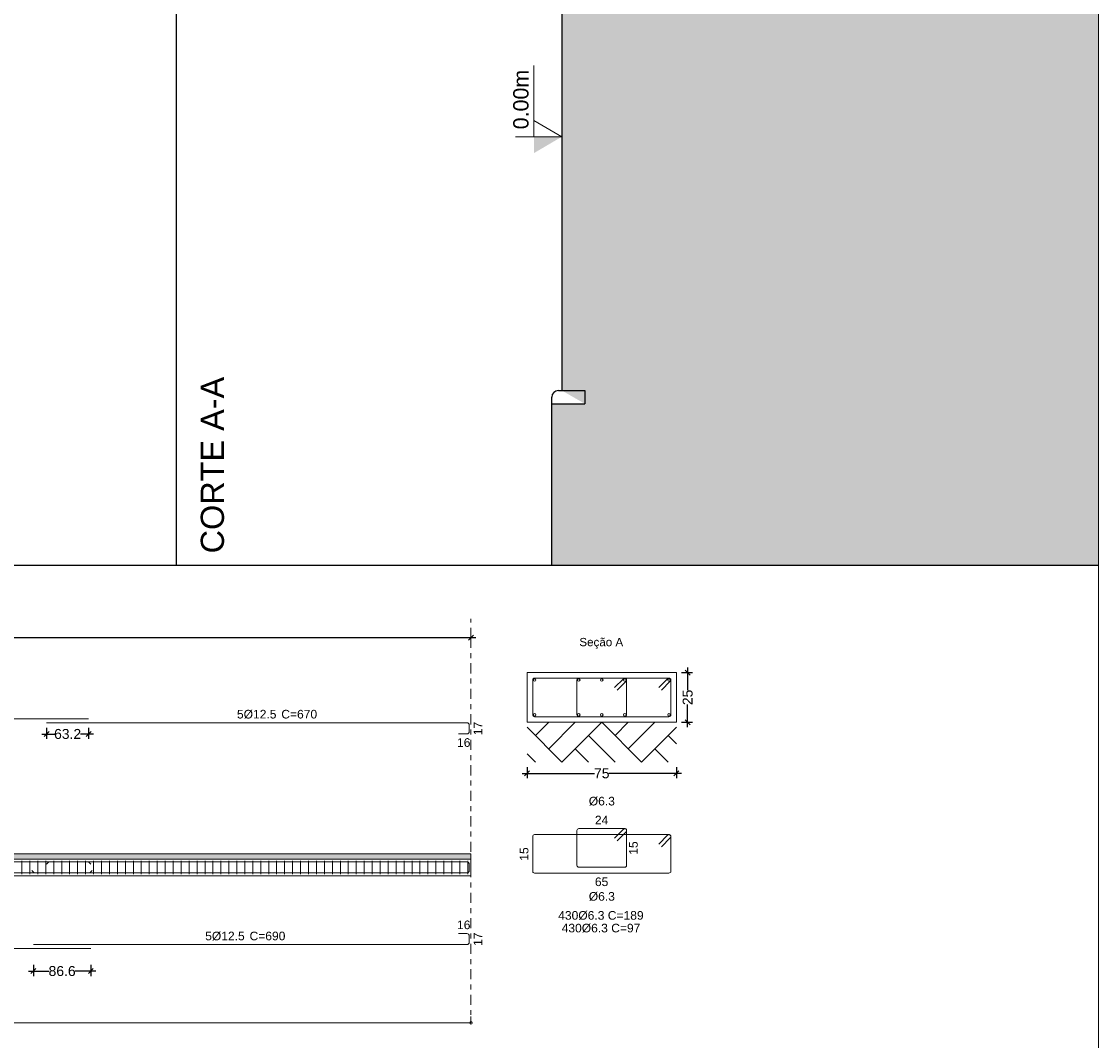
# Model space of a CAD drawing. Header units: millimetres. Extents: x 83 to 471, y -739 to 93.
# Tile 15 of 179: x 173 to 195, y -721 to -701. Entities that reach past the tile are written whole.
import ezdxf

# ---------------------------------------------------------------- set-up
doc = ezdxf.new("R2010")
doc.units = ezdxf.units.MM
doc.linetypes.add('CYPE_RAYAPUNTO', pattern=[0.4125, 0.2025, -0.105, 0, -0.105])
for name, color, linetype, lineweight in [('.', 7, 'Continuous', 5), ('ARM_LONGITUDINAL_Ø12_5', 7, 'Continuous', 9), ('ARM_TRANSVERSAL_Ø6_3', 7, 'Continuous', 9), ('CORTE - RAMPA', 7, 'Continuous', 0), ('COTAS', 250, 'Continuous', 5), ('ELE_CONT_MUROS_SOBRE_VAO', 7, 'Continuous', 0), ('ELE_CONT_VIG_CONCRETO', 7, 'Continuous', 9), ('ELE_COT_COT_ANCORAGENS', 7, 'Continuous', 9), ('ELE_COT_COT_ARM', 7, 'Continuous', 9), ('ELE_COT_COT_EST', 7, 'Continuous', 9), ('ELE_COT_COT_LIN_APOIOS', 7, 'CYPE_RAYAPUNTO', 9), ('ELE_REF_COT_LIN_AUX_COTA', 7, 'CYPE_RAYAPUNTO', 9), ('L1', 7, 'Continuous', 9), ('PECA_COMPLETA', 7, 'Continuous', 0), ('POR_ARM_LONG_ARM_TEXTOS', 7, 'Continuous', 9), ('POR_ARM_LONG_TXT_COMP', 7, 'Continuous', 9), ('SAP_DIMENSION_Y_ARM', 7, 'Continuous', 0), ('SEC_CONT_TERRENO_CORTE', 7, 'Continuous', 0), ('SEC_CONT_VIG_CONCRETO_CORTE', 7, 'Continuous', 9), ('SEC_COTAS_SEC_DIM_VIGA', 7, 'Continuous', 9), ('SEC_COTAS_TEXTOS_DETALHE_ESTRIBOS', 7, 'Continuous', 9), ('SEC_REF_TXT_NOMES', 7, 'Continuous', 9), ('SEC_REF_TXT_POSICOES_ARM_ESTRIBOS', 7, 'Continuous', 9)]:
    doc.layers.add(name, color=color, linetype=linetype, lineweight=lineweight)
doc.styles.add('Arial', font='arial.ttf')
doc.dimstyles.new('cype_oblique', dxfattribs={"dimtxt": 0.2, "dimasz": 0.1, "dimexe": 0.1, "dimexo": 0.1, "dimgap": 0, "dimtad": 0, "dimdec": 0, "dimlfac": 30, "dimzin": 0, "dimdsep": 46, "dimtxsty": 'Arial', "dimblk1": 'OBLIQUE', "dimblk2": 'OBLIQUE', "dimsah": 1, "dimcen": 0.09, "dimdle": 0.1, "dimadec": 0, "dimazin": 0, "dimtfac": 1, "dimtdec": 0, "dimtofl": 0, "dimtmove": 2, "dimatfit": 3, "dimfxl": 1, "dimtolj": 1, "dimtzin": 0, "dimarcsym": 0})

# ---------------------------------------------------------------- blocks, each defined once
blk = doc.blocks.new('CORTEA-A')
at = {"layer": '.', "true_color": 0x939598}
h = blk.add_hatch(dxfattribs=at)
h.set_pattern_fill('EARTH', color=252, scale=0.1333)
h.paths.add_polyline_path([(18.528, 61.143), (18.528, 0), (7.542, 0), (7.542, 3.243), (8.208, 3.243), (7.742, 3.51), (7.742, 13.708), (8.208, 13.708), (8.208, 13.975), (9.408, 15.018), (9.408, 17.86), (9.408, 17.86), (9.408, 18.927), (9.408, 18.927), (12.542, 22.127), (12.542, 24.375), (12.608, 24.375), (12.608, 25.842), (12.542, 25.842), (10.542, 27.908), (10.542, 32.442), (11.408, 32.442), (11.408, 32.376), (11.875, 32.375), (11.875, 33.176), (11.408, 33.176), (11.408, 32.909), (10.542, 32.909), (10.542, 42.309), (11.408, 42.309), (11.408, 42.242), (11.875, 42.242), (11.875, 43.042), (11.408, 43.042), (11.408, 42.775), (10.542, 42.775), (10.542, 56.66), (11.008, 60.631), (11.008, 61.143), (18.528, 61.143)], is_closed=False)
h.paths.add_polyline_path([(10.225, 31.947), (10.991, 31.947), (10.991, 31.354), (10.225, 31.354)])
h.paths.add_polyline_path([(9.072, 17.183), (9.408, 17.183), (9.408, 16.59), (9.072, 16.59)])
h.paths.add_polyline_path([(10.857, 27.751), (11.626, 27.751), (11.626, 27.158), (10.857, 27.158)])
h.paths.add_polyline_path([(12.078, 26.965), (12.644, 26.965), (12.644, 26.371), (12.078, 26.371)], flags=16)
h.paths.add_polyline_path([(10.542, 44.179), (10.991, 44.179), (10.991, 43.586), (10.542, 43.586)], flags=16)
h.paths.add_polyline_path([(12.635, 34.284), (12.635, 40.867), (13.951, 40.867), (13.951, 34.284)], flags=16)
h.paths.add_polyline_path([(12.635, 18.33), (12.635, 24.912), (13.951, 24.912), (13.951, 18.33)], flags=16)
h.paths.add_polyline_path([(10.624, 34.314), (11.193, 34.314), (11.193, 33.722), (10.624, 33.722)], flags=16)
h.paths.add_polyline_path([(10.624, 41.645), (11.193, 41.645), (11.193, 41.053), (10.624, 41.053)], flags=16)
h.paths.add_polyline_path([(14.637, 18.288), (14.637, 24.954), (16.424, 24.954), (16.424, 18.288)], flags=16)
at = {"layer": 'COTAS'}
h = blk.add_hatch(color=256, dxfattribs=at)
h.dxf.hatch_style = 1
h.paths.add_polyline_path([(7.185, 8.282), (7.742, 8.609), (7.185, 8.609), (7.185, 8.282)])
for p, q in [((0, 0), (0, 61.143)), ((7.742, 13.708), (7.742, 3.51)), ((7.68, 3.51), (8.208, 3.51)), ((8.208, 3.51), (8.208, 3.243)), ((7.542, 0), (7.542, 3.372)), ((7.542, 3.243), (8.208, 3.243))]:
    blk.add_line(p, q)
blk.add_arc((7.68, 3.372), 0.138, 90, 180)
for p, q in [((7.185, 8.609), (7.185, 10.046)), ((7.742, 8.609), (7.185, 8.936)), ((7.185, 8.936), (7.185, 8.609)), ((7.742, 8.609), (6.813, 8.609))]:
    blk.add_line(p, q, dxfattribs=at)
at = {"layer": 'CORTE - RAMPA', "style": 'Arial'}
blk.add_text('0.00m', height=0.308, rotation=90, dxfattribs=at).set_placement((7.075, 8.76))
at = {"layer": 'SAP_DIMENSION_Y_ARM', "lineweight": 9, "style": 'Arial'}
blk.add_text('CORTE A-A ', height=0.4667, rotation=90, dxfattribs=at).set_placement((0.955, 0.235))
blk = doc.blocks.new('_OBLIQUE')
at = {"color": 0, "linetype": 'ByBlock', "lineweight": -2}
blk.add_line((-0.5, -0.5), (0.5, 0.5), dxfattribs=at)
blk = doc.blocks.new('*D5234')
at = {"layer": 'Defpoints', "color": 0}
for p in [(69.897, 1.844), (72.897, 1.844), (72.897, 1.617)]:
    blk.add_point(p, dxfattribs=at)
at = {"layer": 'SEC_COTAS_SEC_DIM_VIGA', "color": 0, "lineweight": -2}
for p, q in [((69.897, 1.744), (69.897, 1.517)), ((72.897, 1.744), (72.897, 1.517)), ((69.797, 1.617), (71.254, 1.617)), ((72.997, 1.617), (71.54, 1.617))]:
    blk.add_line(p, q, dxfattribs=at)
at = {"layer": 'SEC_COTAS_SEC_DIM_VIGA', "color": 0, "linetype": 'ByBlock', "lineweight": -2, "xscale": 0.1, "yscale": 0.1, "zscale": 0.1, "rotation": 180}
blk.add_blockref('_OBLIQUE', (69.897, 1.617), dxfattribs=at)
at = {"layer": 'SEC_COTAS_SEC_DIM_VIGA', "color": 0, "linetype": 'ByBlock', "lineweight": -2, "xscale": 0.1, "yscale": 0.1, "zscale": 0.1}
blk.add_blockref('_OBLIQUE', (72.897, 1.617), dxfattribs=at)
at = {"layer": 'SEC_COTAS_SEC_DIM_VIGA', "color": 0, "insert": (71.397, 1.617), "char_height": 0.2, "attachment_point": 5, "style": 'Arial'}
blk.add_mtext('\\A1;75', dxfattribs=at)
blk = doc.blocks.new('*D5235')
at = {"layer": 'Defpoints', "color": 0}
for p in [(72.897, 3.644), (73.123, 3.644), (72.897, 2.644)]:
    blk.add_point(p, dxfattribs=at)
at = {"layer": 'SEC_COTAS_SEC_DIM_VIGA', "color": 0, "lineweight": -2}
for p, q in [((73.123, 3.744), (73.123, 3.289)), ((72.997, 3.644), (73.223, 3.644)), ((73.123, 2.544), (73.123, 2.998)), ((72.997, 2.644), (73.223, 2.644))]:
    blk.add_line(p, q, dxfattribs=at)
at = {"layer": 'SEC_COTAS_SEC_DIM_VIGA', "color": 0, "linetype": 'ByBlock', "lineweight": -2, "xscale": 0.1, "yscale": 0.1, "zscale": 0.1}
for p, rotation in [((73.123, 3.644), 90), ((73.123, 2.644), 270)]:
    blk.add_blockref('_OBLIQUE', p, dxfattribs=dict(at, rotation=rotation))
at = {"layer": 'SEC_COTAS_SEC_DIM_VIGA', "color": 0, "insert": (73.123, 3.144), "char_height": 0.2, "attachment_point": 5, "rotation": 90, "style": 'Arial'}
blk.add_mtext('\\A1;25', dxfattribs=at)
blk = doc.blocks.new('*D5236')
at = {"layer": 'Defpoints', "color": 0}
for p in [(0, 4.342), (0, 4.342), (68.768, 4.342)]:
    blk.add_point(p, dxfattribs=at)
at = {"layer": 'L1', "color": 0, "lineweight": -2}
for p, q in [((-0.1, 4.342), (33.969, 4.342)), ((0, 4.342), (0, 4.342)), ((68.868, 4.342), (34.799, 4.342)), ((68.768, 4.342), (68.768, 4.342))]:
    blk.add_line(p, q, dxfattribs=at)
at = {"layer": 'L1', "color": 0, "linetype": 'ByBlock', "lineweight": -2, "xscale": 0.1, "yscale": 0.1, "zscale": 0.1, "rotation": 180}
blk.add_blockref('_OBLIQUE', (0, 4.342), dxfattribs=at)
at = {"layer": 'L1', "color": 0, "linetype": 'ByBlock', "lineweight": -2, "xscale": 0.1, "yscale": 0.1, "zscale": 0.1}
blk.add_blockref('_OBLIQUE', (68.768, 4.342), dxfattribs=at)
at = {"layer": 'L1', "color": 0, "insert": (34.384, 4.342), "char_height": 0.2, "attachment_point": 5, "style": 'Arial'}
blk.add_mtext('\\A1;51.576', dxfattribs=at)
blk = doc.blocks.new('*D5237')
at = {"layer": 'Defpoints', "color": 0}
for p in [(60.242, 2.634), (61.085, 2.634), (61.085, 2.408)]:
    blk.add_point(p, dxfattribs=at)
at = {"layer": 'ELE_COT_COT_ARM', "color": 0, "lineweight": -2}
for p, q in [((60.142, 2.408), (60.404, 2.408)), ((60.242, 2.534), (60.242, 2.308)), ((61.185, 2.408), (60.923, 2.408)), ((61.085, 2.534), (61.085, 2.308))]:
    blk.add_line(p, q, dxfattribs=at)
at = {"layer": 'ELE_COT_COT_ARM', "color": 0, "linetype": 'ByBlock', "lineweight": -2, "xscale": 0.1, "yscale": 0.1, "zscale": 0.1, "rotation": 180}
blk.add_blockref('_OBLIQUE', (60.242, 2.408), dxfattribs=at)
at = {"layer": 'ELE_COT_COT_ARM', "color": 0, "linetype": 'ByBlock', "lineweight": -2, "xscale": 0.1, "yscale": 0.1, "zscale": 0.1}
blk.add_blockref('_OBLIQUE', (61.085, 2.408), dxfattribs=at)
at = {"layer": 'ELE_COT_COT_ARM', "color": 0, "insert": (60.663, 2.408), "char_height": 0.2, "attachment_point": 5, "style": 'Arial'}
blk.add_mtext('\\A1;63.2', dxfattribs=at)
blk = doc.blocks.new('*D5244')
at = {"layer": 'Defpoints', "color": 0}
for p in [(59.975, -2.132), (61.13, -2.132), (61.13, -2.358)]:
    blk.add_point(p, dxfattribs=at)
at = {"layer": 'ELE_COT_COT_ARM', "color": 0, "lineweight": -2}
for p, q in [((59.875, -2.358), (60.293, -2.358)), ((59.975, -2.232), (59.975, -2.458)), ((61.23, -2.358), (60.812, -2.358)), ((61.13, -2.232), (61.13, -2.458))]:
    blk.add_line(p, q, dxfattribs=at)
at = {"layer": 'ELE_COT_COT_ARM', "color": 0, "linetype": 'ByBlock', "lineweight": -2, "xscale": 0.1, "yscale": 0.1, "zscale": 0.1, "rotation": 180}
blk.add_blockref('_OBLIQUE', (59.975, -2.358), dxfattribs=at)
at = {"layer": 'ELE_COT_COT_ARM', "color": 0, "linetype": 'ByBlock', "lineweight": -2, "xscale": 0.1, "yscale": 0.1, "zscale": 0.1}
blk.add_blockref('_OBLIQUE', (61.13, -2.358), dxfattribs=at)
at = {"layer": 'ELE_COT_COT_ARM', "color": 0, "insert": (60.553, -2.358), "char_height": 0.2, "attachment_point": 5, "style": 'Arial'}
blk.add_mtext('\\A1;86.6', dxfattribs=at)
blk = doc.blocks.new('G$C3916BA53')
at = {"layer": 'ELE_CONT_MUROS_SOBRE_VAO', "true_color": 0xdad7d3}
blk.add_hatch(color=254, dxfattribs=at).paths.add_polyline_path([(0, -0.107), (68.768, -0.107), (68.768, 0), (0, 0)])
at = {"layer": 'ARM_LONGITUDINAL_Ø12_5'}
for p, q in [((60.285, -0.161), (60.238, -0.208)), ((61.085, -0.161), (61.132, -0.208)), ((59.99, -0.385), (59.943, -0.338)), ((61.11, -0.385), (61.157, -0.338))]:
    blk.add_line(p, q, dxfattribs=at)
for points in [[(61.085, 2.71), (45.085, 2.71)], [(68.518, 2.41), (68.685, 2.41), (68.704, 2.414), (68.72, 2.424), (68.731, 2.441), (68.735, 2.46), (68.735, 2.584), (68.731, 2.603), (68.72, 2.619), (68.704, 2.63), (68.685, 2.634), (60.242, 2.634)], [(68.518, -0.385), (68.685, -0.385), (68.704, -0.382), (68.72, -0.371), (68.731, -0.354), (68.735, -0.335), (68.735, -0.211), (68.731, -0.192), (68.72, -0.176), (68.704, -0.165), (68.685, -0.161), (0.083, -0.161), (0.064, -0.165), (0.048, -0.176), (0.037, -0.192), (0.033, -0.211), (0.033, -0.335), (0.037, -0.354), (0.048, -0.371), (0.064, -0.382), (0.083, -0.385), (0.25, -0.385)], [(0.25, -0.161), (0.083, -0.161), (0.064, -0.165), (0.048, -0.176), (0.037, -0.192), (0.033, -0.211), (0.033, -0.335), (0.037, -0.354), (0.048, -0.371), (0.064, -0.382), (0.083, -0.385), (68.685, -0.385), (68.704, -0.382), (68.72, -0.371), (68.731, -0.354), (68.735, -0.335), (68.735, -0.211), (68.731, -0.192), (68.72, -0.176), (68.704, -0.165), (68.685, -0.161), (68.518, -0.161)], [(59.975, -1.826), (68.685, -1.826), (68.704, -1.822), (68.72, -1.811), (68.731, -1.795), (68.735, -1.776), (68.735, -1.652), (68.731, -1.633), (68.72, -1.616), (68.704, -1.606), (68.685, -1.602), (68.518, -1.602)], [(45.13, -1.902), (61.13, -1.902)]]:
    blk.add_lwpolyline(points, dxfattribs=at)
for centre in [(70.047, 3.493), (70.935, 3.493), (71.397, 3.493), (71.86, 3.493), (72.747, 3.493), (70.047, 2.794), (70.935, 2.794), (71.397, 2.794), (71.86, 2.794), (72.747, 2.794)]:
    blk.add_circle(centre, 0.025, dxfattribs=at)
at = {"layer": 'ARM_TRANSVERSAL_Ø6_3'}
for p, q in [((59.744, -0.14), (59.744, -0.407)), ((59.904, -0.14), (59.904, -0.407)), ((60.064, -0.14), (60.064, -0.407)), ((60.224, -0.14), (60.224, -0.407)), ((60.384, -0.14), (60.384, -0.407)), ((60.544, -0.14), (60.544, -0.407)), ((60.704, -0.14), (60.704, -0.407)), ((60.864, -0.14), (60.864, -0.407)), ((61.024, -0.14), (61.024, -0.407)), ((61.184, -0.14), (61.184, -0.407)), ((61.344, -0.14), (61.344, -0.407)), ((61.504, -0.14), (61.504, -0.407)), ((61.664, -0.14), (61.664, -0.407)), ((61.824, -0.14), (61.824, -0.407)), ((61.984, -0.14), (61.984, -0.407)), ((62.144, -0.14), (62.144, -0.407)), ((62.304, -0.14), (62.304, -0.407)), ((62.464, -0.14), (62.464, -0.407)), ((62.624, -0.14), (62.624, -0.407)), ((62.784, -0.14), (62.784, -0.407)), ((62.944, -0.14), (62.944, -0.407)), ((63.104, -0.14), (63.104, -0.407)), ((63.264, -0.14), (63.264, -0.407)), ((63.424, -0.14), (63.424, -0.407)), ((63.584, -0.14), (63.584, -0.407)), ((63.744, -0.14), (63.744, -0.407)), ((63.904, -0.14), (63.904, -0.407)), ((64.064, -0.14), (64.064, -0.407)), ((64.224, -0.14), (64.224, -0.407)), ((64.384, -0.14), (64.384, -0.407)), ((64.544, -0.14), (64.544, -0.407)), ((64.704, -0.14), (64.704, -0.407)), ((64.864, -0.14), (64.864, -0.407)), ((65.024, -0.14), (65.024, -0.407)), ((65.184, -0.14), (65.184, -0.407)), ((65.344, -0.14), (65.344, -0.407)), ((65.504, -0.14), (65.504, -0.407)), ((65.664, -0.14), (65.664, -0.407)), ((65.824, -0.14), (65.824, -0.407)), ((65.984, -0.14), (65.984, -0.407)), ((66.144, -0.14), (66.144, -0.407)), ((66.304, -0.14), (66.304, -0.407)), ((66.464, -0.14), (66.464, -0.407)), ((66.624, -0.14), (66.624, -0.407)), ((66.784, -0.14), (66.784, -0.407)), ((66.944, -0.14), (66.944, -0.407)), ((67.104, -0.14), (67.104, -0.407)), ((67.264, -0.14), (67.264, -0.407)), ((67.424, -0.14), (67.424, -0.407)), ((67.584, -0.14), (67.584, -0.407)), ((67.744, -0.14), (67.744, -0.407)), ((67.904, -0.14), (67.904, -0.407)), ((68.064, -0.14), (68.064, -0.407)), ((68.224, -0.14), (68.224, -0.407)), ((68.384, -0.14), (68.384, -0.407)), ((68.544, -0.14), (68.544, -0.407)), ((68.704, -0.14), (68.704, -0.407))]:
    blk.add_line(p, q, dxfattribs=at)
for points in [[(72.595, 3.289), (72.773, 3.467), (72.778, 3.472), (72.782, 3.479), (72.784, 3.486), (72.784, 3.493), (72.784, 3.501), (72.782, 3.508), (72.778, 3.514), (72.773, 3.52), (72.768, 3.525), (72.761, 3.528), (72.754, 3.53), (72.747, 3.531), (70.047, 3.531), (70.033, 3.528), (70.021, 3.52), (70.013, 3.508), (70.01, 3.493), (70.01, 2.794), (70.013, 2.779), (70.021, 2.767), (70.033, 2.759), (70.047, 2.756), (72.747, 2.756), (72.761, 2.759), (72.773, 2.767), (72.782, 2.779), (72.784, 2.794), (72.784, 3.493), (72.784, 3.501), (72.782, 3.508), (72.778, 3.514), (72.773, 3.52), (72.768, 3.525), (72.761, 3.528), (72.754, 3.53), (72.747, 3.531), (72.741, 3.53), (72.735, 3.529), (72.73, 3.527), (72.725, 3.524), (72.72, 3.52), (72.542, 3.342)], [(71.708, 3.289), (71.886, 3.467), (71.891, 3.472), (71.894, 3.479), (71.896, 3.486), (71.897, 3.493), (71.896, 3.501), (71.894, 3.508), (71.891, 3.514), (71.886, 3.52), (71.88, 3.525), (71.874, 3.528), (71.867, 3.53), (71.86, 3.531), (70.935, 3.531), (70.92, 3.528), (70.908, 3.52), (70.9, 3.508), (70.897, 3.493), (70.897, 2.794), (70.9, 2.779), (70.908, 2.767), (70.92, 2.759), (70.935, 2.756), (71.86, 2.756), (71.874, 2.759), (71.886, 2.767), (71.894, 2.779), (71.897, 2.794), (71.897, 3.493), (71.896, 3.501), (71.894, 3.508), (71.891, 3.514), (71.886, 3.52), (71.88, 3.525), (71.874, 3.528), (71.867, 3.53), (71.86, 3.531), (71.852, 3.53), (71.845, 3.528), (71.839, 3.525), (71.833, 3.52), (71.655, 3.342)], [(71.708, 0.263), (71.886, 0.441), (71.891, 0.447), (71.894, 0.454), (71.896, 0.461), (71.897, 0.468), (71.896, 0.475), (71.894, 0.482), (71.891, 0.489), (71.886, 0.495), (71.88, 0.499), (71.874, 0.503), (71.867, 0.505), (71.86, 0.506), (70.935, 0.506), (70.92, 0.503), (70.908, 0.495), (70.9, 0.482), (70.897, 0.468), (70.897, -0.232), (70.9, -0.246), (70.908, -0.258), (70.92, -0.266), (70.935, -0.269), (71.86, -0.269), (71.874, -0.266), (71.886, -0.258), (71.894, -0.246), (71.897, -0.232), (71.897, 0.468), (71.896, 0.475), (71.894, 0.482), (71.891, 0.489), (71.886, 0.495), (71.88, 0.499), (71.874, 0.503), (71.867, 0.505), (71.86, 0.506), (71.852, 0.505), (71.845, 0.503), (71.839, 0.499), (71.833, 0.495), (71.655, 0.316)], [(72.595, 0.143), (72.773, 0.321), (72.778, 0.327), (72.782, 0.334), (72.784, 0.341), (72.784, 0.348), (72.784, 0.355), (72.782, 0.362), (72.778, 0.369), (72.773, 0.375), (72.768, 0.379), (72.761, 0.383), (72.754, 0.385), (72.747, 0.386), (70.047, 0.386), (70.033, 0.383), (70.021, 0.375), (70.013, 0.362), (70.01, 0.348), (70.01, -0.352), (70.013, -0.366), (70.021, -0.378), (70.033, -0.386), (70.047, -0.389), (72.747, -0.389), (72.761, -0.386), (72.773, -0.378), (72.782, -0.366), (72.784, -0.352), (72.784, 0.348), (72.784, 0.355), (72.782, 0.362), (72.778, 0.369), (72.773, 0.375), (72.768, 0.379), (72.761, 0.383), (72.754, 0.385), (72.747, 0.386), (72.741, 0.385), (72.735, 0.384), (72.73, 0.382), (72.725, 0.378), (72.72, 0.375), (72.542, 0.196)]]:
    blk.add_lwpolyline(points, dxfattribs=at)
at = {"layer": 'ELE_CONT_MUROS_SOBRE_VAO', "color": 254, "true_color": 0xdad7d3}
blk.add_lwpolyline([(0, -0.107), (68.768, -0.107), (68.768, 0), (0, 0)], close=True, dxfattribs=at)
at = {"layer": 'ELE_CONT_MUROS_SOBRE_VAO'}
blk.add_lwpolyline([(0, -0.107), (68.768, -0.107), (68.768, 0), (0, 0)], dxfattribs=at)
at = {"layer": 'ELE_CONT_VIG_CONCRETO'}
for p, q in [((0, -0.107), (68.768, -0.107)), ((68.768, -0.44), (68.768, -0.107)), ((0, -0.44), (68.768, -0.44))]:
    blk.add_line(p, q, dxfattribs=at)
at = {"layer": 'ELE_COT_COT_EST'}
blk.add_lwpolyline([(0, -3.399), (68.768, -3.399), (68.768, -3.271)], dxfattribs=at)
blk.add_circle((68.768, -3.399), 0.0255, dxfattribs=at)
at = {"layer": 'ELE_COT_COT_LIN_APOIOS'}
blk.add_line((68.768, 4.342), (68.768, -3.399), dxfattribs=at)
at = {"layer": 'ELE_REF_COT_LIN_AUX_COTA'}
blk.add_line((68.768, 4.342), (68.768, 4.725), dxfattribs=at)
at = {"layer": 'SEC_CONT_TERRENO_CORTE'}
for p, q in [((70.064, 2.377), (70.33, 2.644)), ((70.33, 2.11), (70.864, 2.644)), ((70.597, 1.844), (71.397, 2.644)), ((71.397, 2.644), (72.197, 1.844)), ((71.664, 2.377), (71.93, 2.644)), ((71.93, 2.11), (72.464, 2.644)), ((69.897, 2.544), (70.597, 1.844)), ((72.197, 1.844), (72.897, 2.544)), ((71.13, 2.377), (71.664, 1.844)), ((72.73, 2.377), (72.897, 2.21)), ((69.897, 2.01), (70.064, 1.844)), ((70.864, 2.11), (71.13, 1.844)), ((72.464, 2.11), (72.73, 1.844))]:
    blk.add_line(p, q, dxfattribs=at)
at = {"layer": 'SEC_CONT_VIG_CONCRETO_CORTE'}
blk.add_lwpolyline([(72.897, 3.644), (69.897, 3.644), (69.897, 2.644), (72.897, 2.644), (72.897, 3.644)], close=True, dxfattribs=at)
at = {"layer": 'ELE_COT_COT_ANCORAGENS', "style": 'Arial'}
for p in [(68.995, 2.384), (68.995, -1.852)]:
    blk.add_text('17', height=0.1733, rotation=90, dxfattribs=at).set_placement(p)
for p in [(68.489, 2.15), (68.489, -1.515)]:
    blk.add_text('16', height=0.1733, dxfattribs=at).set_placement(p)
at = {"layer": 'POR_ARM_LONG_ARM_TEXTOS', "style": 'Arial'}
for p in [(64.066, 2.72), (63.428, -1.739)]:
    blk.add_text('5%%c12.5', height=0.1733, dxfattribs=at).set_placement(p)
at = {"layer": 'POR_ARM_LONG_TXT_COMP', "style": 'Arial'}
for s, p in [(' C=670', (64.89, 2.72)), (' C=690', (64.252, -1.739))]:
    blk.add_text(s, height=0.1733, dxfattribs=at).set_placement(p)
at = {"layer": 'SEC_COTAS_TEXTOS_DETALHE_ESTRIBOS', "style": 'Arial'}
for s, p in [('24', (71.259, 0.592)), ('65', (71.259, -0.649))]:
    blk.add_text(s, height=0.1733, dxfattribs=at).set_placement(p)
for p in [(72.12, -0.019), (69.923, -0.139)]:
    blk.add_text('15', height=0.1733, rotation=90, dxfattribs=at).set_placement(p)
at = {"layer": 'SEC_REF_TXT_NOMES', "style": 'Arial'}
blk.add_text('Seção A', height=0.1667, dxfattribs=at).set_placement((70.947, 4.173))
at = {"layer": 'SEC_REF_TXT_POSICOES_ARM_ESTRIBOS', "style": 'Arial'}
for s, height, p in [('%%c6.3', 0.1733, (71.136, 0.972)), ('%%c6.3', 0.1733, (71.136, -0.943)), ('430%%c6.3 C=189', 0.17333, (70.522, -1.325)), ('430%%c6.3 C=97', 0.17333, (70.591, -1.58))]:
    blk.add_text(s, height=height, dxfattribs=at).set_placement(p)
at = {"layer": 'ELE_COT_COT_ARM'}
for p1, p2, text, picture, middle in [((60.242, 2.634), (61.085, 2.634), '63.2', '*D5237', (60.663, 2.408)), ((59.975, -2.132), (61.13, -2.132), '86.6', '*D5244', (60.553, -2.358))]:
    dim = blk.add_aligned_dim(p1=p1, p2=p2, distance=-0.226, text=text, dimstyle='cype_oblique', dxfattribs=at)
    dim.commit()
    dim.dimension.update_dxf_attribs({"geometry": picture, "text_midpoint": middle})
at = {"layer": 'L1'}
dim = blk.add_aligned_dim(p1=(68.768, 4.342), p2=(0, 4.342), distance=0, text='51.576', dimstyle='cype_oblique', override={"dimexe": 0, "dimexo": 0}, dxfattribs=at)
dim.commit()
dim.dimension.update_dxf_attribs({"geometry": '*D5236', "text_midpoint": (34.384, 4.342)})
at = {"layer": 'SEC_COTAS_SEC_DIM_VIGA'}
for p1, p2, text, picture, middle in [((72.897, 2.644), (72.897, 3.644), '25', '*D5235', (73.123, 3.144)), ((69.897, 1.844), (72.897, 1.844), '75', '*D5234', (71.397, 1.617))]:
    dim = blk.add_aligned_dim(p1=p1, p2=p2, distance=-0.226, text=text, dimstyle='cype_oblique', dxfattribs=at)
    dim.commit()
    dim.dimension.update_dxf_attribs({"geometry": picture, "text_midpoint": middle})

msp = doc.modelspace()

# ---------------------------------------------------------------- linework, layer by layer
for p, q in [((175.98995, -711.85497), (175.98995, -650.71154)), ((96.62457, -711.85497), (194.51797, -711.85497))]:
    msp.add_line(p, q)
at = {"layer": 'PECA_COMPLETA'}
msp.add_lwpolyline([(194.51797, -732.05172), (96.62457, -732.05172), (96.62457, -650.71154), (194.51797, -650.71154)], close=True, dxfattribs=at)

# ---------------------------------------------------------------- block references
for name, p in [('CORTEA-A', (175.98995, -711.85497)), ('G$C3916BA53', (113.13983, -717.65897))]:
    msp.add_blockref(name, p)

doc.saveas('drawing.dxf')
